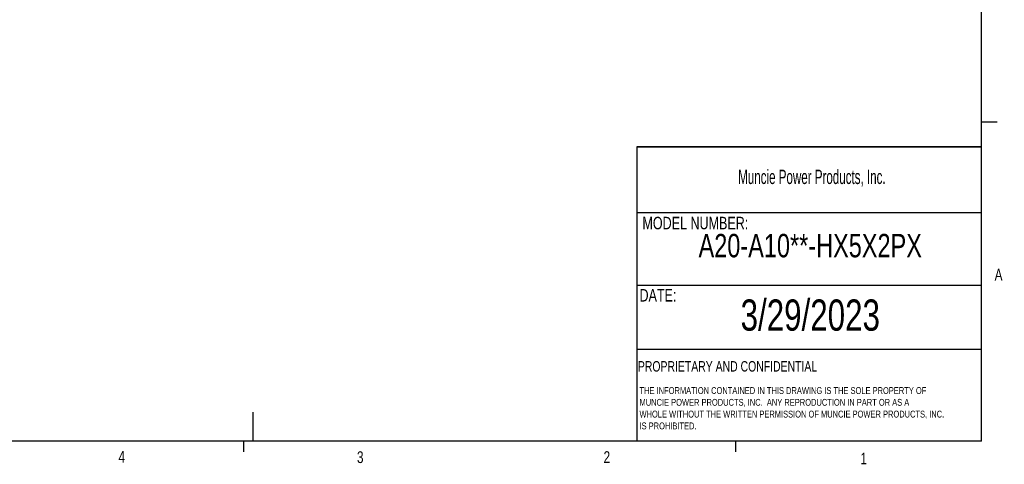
# Model space of a CAD drawing. Header units: inches. Extents: x 0.4 to 16.6, y 0.2 to 10.8.
# Tile 10 of 22: x 8.7 to 16.6, y 0.2 to 3.8. Entities that reach past the tile are written whole.
import ezdxf

# ---------------------------------------------------------------- set-up
doc = ezdxf.new("R2010")
doc.units = ezdxf.units.IN
doc.header["$MEASUREMENT"] = 0
doc.layers.add('BORDER', color=7, linetype='Continuous', lineweight=25)
doc.layers.add('SLD-0', color=7, linetype='Continuous', lineweight=25)
doc.styles.add('SLDTEXTSTYLE0', font='TXT', dxfattribs={"width": 0.75})
doc.styles.add('SLDTEXTSTYLE1', font='TXT', dxfattribs={"width": 0.605})

# ---------------------------------------------------------------- blocks, each defined once
blk = doc.blocks.new('SW_NOTE_0')
at = {"layer": 'SLD-0', "color": 0, "char_height": 0.055, "attachment_point": 1, "style": 'SLDTEXTSTYLE0'}
for s, insert in [('THE INFORMATION CONTAINED IN THIS DRAWING IS THE SOLE PROPERTY OF', (0, 0.0709)), ('MUNCIE POWER PRODUCTS, INC.  ANY REPRODUCTION IN PART OR AS A', (0, -0.0235)), ('WHOLE WITHOUT THE WRITTEN PERMISSION OF MUNCIE POWER PRODUCTS, INC.', (0, -0.1178)), ('IS PROHIBITED.', (0, -0.2122))]:
    blk.add_mtext(s, dxfattribs=dict(at, insert=insert))

msp = doc.modelspace()

# ---------------------------------------------------------------- linework, layer by layer
at = {"layer": 'BORDER'}
for p, q in [((16.3763, 0.3921), (16.3763, 10.6421)), ((16.3763, 2.9503), (16.5013, 2.9503)), ((13.6175, 2.7488), (13.6175, 0.3921)), ((13.6175, 2.2235), (16.3763, 2.2235)), ((13.6175, 1.6426), (16.3763, 1.6426)), ((13.6175, 1.1283), (16.3763, 1.1283)), ((10.5445, 0.6263), (10.5445, 0.3921)), ((16.3763, 0.3921), (0.6263, 0.3921)), ((10.4698, 0.3921), (10.4698, 0.3073)), ((14.4073, 0.3921), (14.4073, 0.3073))]:
    msp.add_line(p, q, dxfattribs=at)
at = {"layer": 'SLD-0', "lineweight": 35}
msp.add_line((13.6175, 2.7488), (16.3763, 2.7488), dxfattribs=at)

# ---------------------------------------------------------------- block references
at = {"layer": 'SLD-0'}
msp.add_blockref('SW_NOTE_0', (13.64, 0.7548), dxfattribs=at)

# ---------------------------------------------------------------- texts
at = {"color": 7, "linetype": 'Continuous', "lineweight": 0, "char_height": 0.0937, "attachment_point": 1, "style": 'SLDTEXTSTYLE0'}
for s, insert in [('A', (16.4821, 1.7726)), ('4', (9.4701, 0.3137)), ('3', (11.3788, 0.3116)), ('2', (13.3523, 0.3124)), ('1', (15.4083, 0.3014))]:
    msp.add_mtext(s, dxfattribs=dict(at, insert=insert))
at = {"layer": 'BORDER', "style": 'SLDTEXTSTYLE0'}
for s, insert, char_height, attachment_point in [('A20-A10**-HX5X2PX', (15.0062, 2.0521), 0.1875, 2), ('3/29/2023', (15.0065, 1.5273), 0.25, 2), ('PROPRIETARY AND CONFIDENTIAL', (13.6268, 1.0336), 0.083333, 1)]:
    msp.add_mtext(s, dxfattribs=dict(at, insert=insert, char_height=char_height, attachment_point=attachment_point))
at = {"layer": 'SLD-0', "attachment_point": 1}
for s, insert, char_height, style in [('Muncie Power Products, Inc.', (14.4296, 2.5659), 0.114583, 'SLDTEXTSTYLE1'), ('MODEL NUMBER:', (13.6634, 2.189), 0.1, 'SLDTEXTSTYLE0'), ('DATE:', (13.64, 1.6107), 0.1, 'SLDTEXTSTYLE0')]:
    msp.add_mtext(s, dxfattribs=dict(at, insert=insert, char_height=char_height, style=style))

doc.saveas('drawing.dxf')
